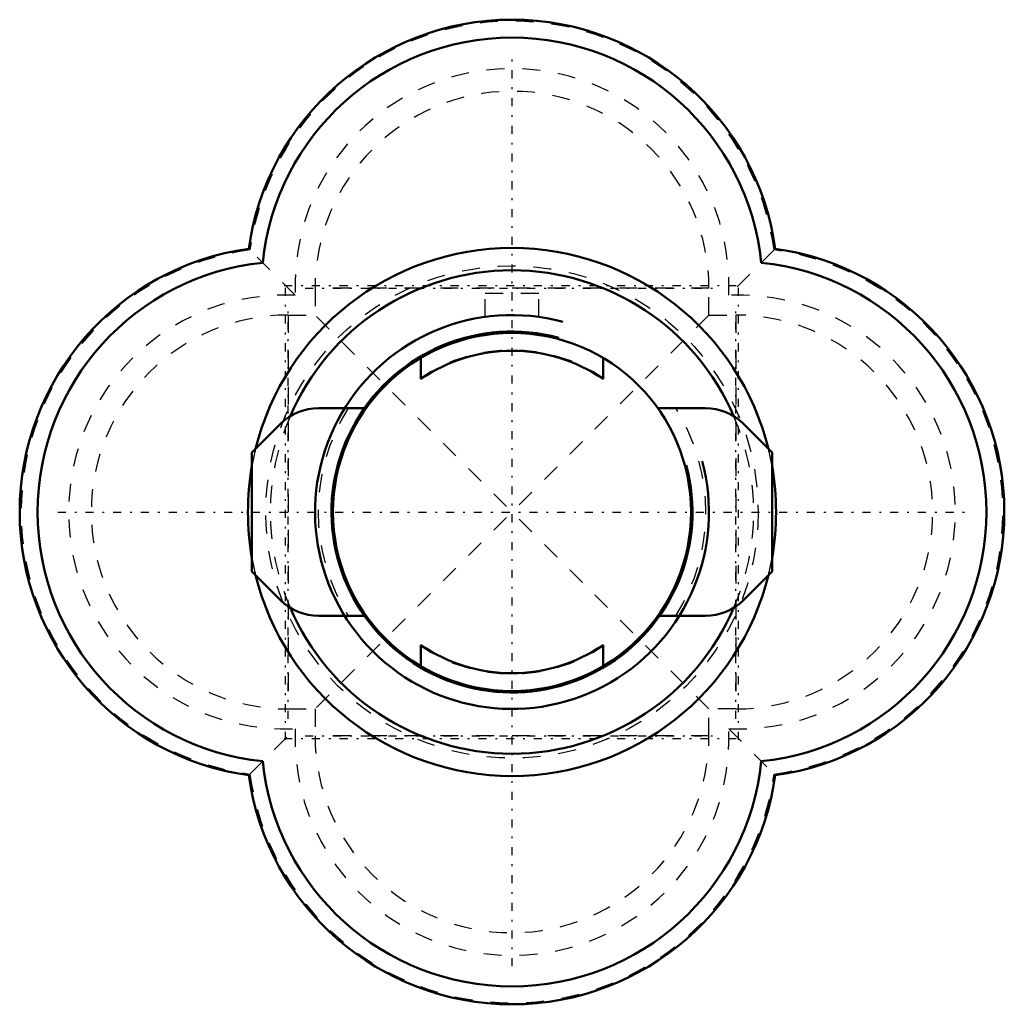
# Model space of a CAD drawing. Header units: millimetres. Extents: x -27.5 to 27.5, y -27.5 to 27.5.
import ezdxf

# ---------------------------------------------------------------- set-up
doc = ezdxf.new("R2010")
doc.units = ezdxf.units.MM
doc.linetypes.add('Center', pattern=[1.5, 0.45, -0.5, 0.05, -0.5])
doc.linetypes.add('Dashed', pattern=[2, 1, -1])
for name, color, linetype, lineweight in [('AM_0', 7, 'Continuous', 30), ('AM_10', 7, 'Continuous', 5), ('AM_3', 7, 'Dashed', 5), ('AM_7', 7, 'Center', 5)]:
    doc.layers.add(name, color=color, linetype=linetype, lineweight=lineweight)

msp = doc.modelspace()

# ---------------------------------------------------------------- linework, layer by layer
at = {"layer": 'AM_0', "color": 7, "linetype": 'Continuous', "lineweight": 50}
for p, q in [((-5.1, 8.602), (-5.1, 7.416)), ((5.1, 7.416), (5.1, 8.602)), ((-10.802, 5.8), (-8.146, 5.8)), ((8.146, 5.8), (10.802, 5.8)), ((-14.528, 3.317), (-12.923, 4.921)), ((12.923, 4.921), (14.528, 3.317)), ((-14.528, -3.317), (-14.528, 3.317)), ((14.528, 3.317), (14.528, -3.317)), ((-12.923, -4.921), (-14.528, -3.317)), ((14.528, -3.317), (12.923, -4.921)), ((-8.146, -5.8), (-10.802, -5.8)), ((10.802, -5.8), (8.146, -5.8)), ((-5.1, -7.416), (-5.1, -8.602)), ((5.1, -8.602), (5.1, -7.416))]:
    msp.add_line(p, q, dxfattribs=at)
msp.add_circle((0, 0), 10, dxfattribs=at)
for centre, radius, start, end in [((0, 12.65), 14.85, 7.9616, 172.0384), ((0, 12.5), 14, 5.8506, 174.1494), ((-12.65, 0), 14.85, 97.9616, 262.0384), ((0, 0), 14.75, 13.8103, 166.1897), ((12.65, 0), 14.85, 277.9616, 82.0384), ((-12.5, 0), 14, 95.8506, 264.1494), ((12.5, 0), 14, 275.8506, 84.1494), ((0, 0), 13.5, 23.2979, 156.7021), ((0, 0), 9, 55.4837, 124.5163), ((-10.802, 2.8), 3, 90, 135), ((10.802, 2.8), 3, 45, 90), ((0, 0), 14.75, 170.0389, 189.9611), ((0, 0), 14.75, 350.0389, 9.9611), ((0, 0), 14.75, 193.8103, 346.1897), ((-10.802, -2.8), 3, 225, 270), ((10.802, -2.8), 3, 270, 315), ((0, 0), 13.5, 203.2979, 336.7021), ((0, 0), 9, 235.4837, 304.5163), ((0, -12.5), 14, 185.8506, 354.1494), ((0, -12.65), 14.85, 187.9616, 352.0384)]:
    msp.add_arc(centre, radius, start, end, dxfattribs=at)
at = {"layer": 'AM_10', "color": 7, "linetype": 'Continuous', "lineweight": 50}
for radius in [11, 10.08]:
    msp.add_arc((0, 0), radius, 75, 15, dxfattribs=at)
at = {"layer": 'AM_3', "color": 6, "linetype": 'Dashed', "lineweight": 25}
for p, q in [((-12.109, 12.109), (-14.707, 14.707)), ((14.707, 14.707), (12.109, 12.109)), ((11, 12.5), (-11, 12.5)), ((-11, 12.5), (-11, 11)), ((1.5, 12.2), (-1.5, 12.2)), ((-1.5, 10.897), (-1.5, 12.2)), ((1.5, 10.897), (1.5, 12.2)), ((11, 11), (11, 12.5)), ((-12.5, 11), (-12.5, -11)), ((-12.5, 11), (-11, 11)), ((11, 11), (-11, -11)), ((11, 11), (12.5, 11)), ((12.5, 11), (12.5, -11)), ((11, -11), (-11, 11)), ((-12.5, -11), (-11, -11)), ((-11, -11), (-11, -12.5)), ((12.5, -11), (11, -11)), ((11, -12.5), (11, -11)), ((-14.707, -14.707), (-12.109, -12.109)), ((11, -12.5), (-11, -12.5)), ((12.109, -12.109), (14.707, -14.707))]:
    msp.add_line(p, q, dxfattribs=at)
msp.add_circle((0, 0), 13.75, dxfattribs=at)
for centre, radius, start, end in [((0, 12.65), 14.772, 7.7325, 172.2675), ((0, 12.65), 12.122, 357.4443, 182.5557), ((0, 12.5), 11, 0, 180), ((-12.65, 0), 14.772, 97.7325, 262.2675), ((12.65, 0), 14.772, 277.7325, 82.2675), ((-12.65, 0), 12.122, 87.4443, 272.5557), ((12.65, 0), 12.122, 267.4443, 92.5557), ((-12.5, 0), 11, 90, 270), ((12.5, 0), 11, 270, 90), ((0, 0), 9.05, 55.6993, 124.3007), ((0, 0), 10.83, 147.6192, 212.3808), ((0, 0), 10.83, 327.6192, 32.3808), ((0, 0), 13.5, 156.7021, 203.2979), ((0, 0), 13.5, 336.7021, 23.2979), ((0, 0), 14.75, 166.1897, 170.0389), ((0, 0), 14.75, 9.9611, 13.8103), ((0, 0), 14.75, 189.9611, 193.8103), ((0, 0), 14.75, 346.1897, 350.0389), ((0, 0), 9.05, 235.6993, 304.3007), ((0, -12.65), 12.122, 177.4443, 2.5557), ((0, -12.5), 11, 180, 0), ((0, -12.65), 14.772, 187.7325, 352.2675)]:
    msp.add_arc(centre, radius, start, end, dxfattribs=at)
at = {"layer": 'AM_7', "color": 4, "linetype": 'Center', "lineweight": 25}
for p, q in [((0, -25.378), (0, 25.378)), ((-12.65, -12.728), (-12.65, 12.728)), ((12.65, -12.728), (12.65, 12.728)), ((-12.728, 12.65), (12.728, 12.65)), ((-11.55, 12.5), (11.55, 12.5)), ((-12.5, -11.55), (-12.5, 11.55)), ((12.5, -11.55), (12.5, 11.55)), ((-25.378, 0), (25.378, 0)), ((-12.728, -12.65), (12.728, -12.65)), ((-11.55, -12.5), (11.55, -12.5))]:
    msp.add_line(p, q, dxfattribs=at)

doc.saveas('drawing.dxf')
